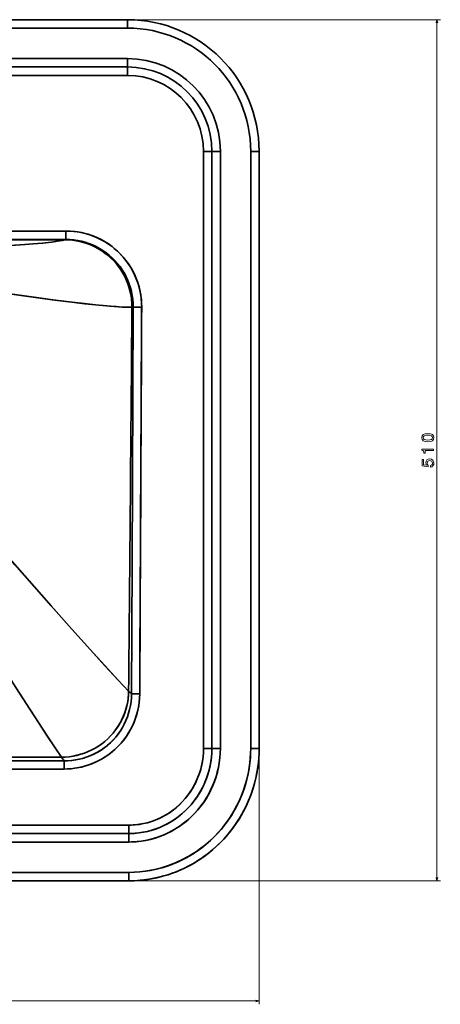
# Model space of a CAD drawing. Extents: x 290 to 1934, y 0 to 1471.
# Tile 4 of 9: x 757 to 1007, y 80 to 664. Entities that reach past the tile are written whole.
import ezdxf

# ---------------------------------------------------------------- set-up
doc = ezdxf.new("R2010")
doc.units = 0

msp = doc.modelspace()

# ---------------------------------------------------------------- linework, layer by layer
at = {"color": 7, "lineweight": 35}
for p, q in [((367.55, 663.55), (821.44, 663.55)), ((821.44, 663.55), (367.55, 663.55)), ((632.47, 663.55), (771.37, 663.55)), ((771.37, 663.55), (796.4, 663.55)), ((367.55, 658.55), (821.44, 658.55)), ((821.44, 658.55), (367.55, 658.55)), ((821.44, 640.55), (367.55, 640.55)), ((367.55, 640.55), (821.44, 640.55)), ((367.55, 635.55), (821.44, 635.55)), ((821.44, 635.55), (367.55, 635.55)), ((367.55, 630.55), (821.44, 630.55)), ((821.44, 630.55), (367.55, 630.55)), ((866.45, 585.55), (866.45, 231.91)), ((866.45, 231.91), (866.45, 585.55)), ((871.45, 231.91), (871.45, 585.55)), ((871.45, 585.55), (871.45, 231.91)), ((876.45, 231.91), (876.45, 585.55)), ((876.45, 585.55), (876.45, 231.91)), ((894.45, 585.55), (894.45, 231.91)), ((894.45, 231.91), (894.45, 585.55)), ((899.45, 231.91), (899.45, 585.55)), ((899.45, 585.55), (899.45, 231.91)), ((784.9, 538.37), (594.5, 538.37)), ((594.5, 538.37), (784.9, 538.37)), ((784.9, 533.37), (594.5, 533.37)), ((784.9, 533.37), (594.5, 533.37)), ((594.5, 533.12), (784.37, 533.12)), ((594.5, 533.12), (784.37, 533.12)), ((782.17, 226.71), (594.5, 226.71)), ((782.17, 226.71), (594.5, 226.71)), ((594.5, 224.5), (783.76, 224.5)), ((594.5, 224.5), (783.76, 224.5)), ((594.5, 219.66), (783.76, 219.66)), ((783.76, 219.66), (594.5, 219.66)), ((822.14, 186.43), (366.86, 186.43)), ((366.86, 186.43), (822.14, 186.43)), ((822.14, 181.43), (366.86, 181.43)), ((366.86, 181.43), (822.14, 181.43)), ((822.14, 176.43), (366.86, 176.43)), ((366.86, 176.43), (822.14, 176.43)), ((822.14, 158.43), (366.86, 158.43)), ((366.86, 158.43), (822.14, 158.43)), ((822.14, 153.43), (366.86, 153.43)), ((366.86, 153.43), (822.14, 153.43))]:
    msp.add_line(p, q, dxfattribs=at)
at = {"color": 7, "lineweight": 35, "ltscale": 0.411441}
msp.add_line((796.4, 663.55), (812.85, 663.55), dxfattribs=at)
at = {"color": 7, "lineweight": 35, "ltscale": 0.214751}
msp.add_line((812.85, 663.55), (821.44, 663.55), dxfattribs=at)
at = {"color": 7, "lineweight": 35, "ltscale": 0.002695}
msp.add_line((812.85, 663.55), (812.96, 663.55), dxfattribs=at)
at = {"color": 7, "lineweight": 35, "ltscale": 0.000738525}
msp.add_line((812.88, 663.55), (812.85, 663.55), dxfattribs=at)
at = {"color": 7, "lineweight": 35, "ltscale": 0.00255}
msp.add_line((812.85, 663.55), (812.96, 663.55), dxfattribs=at)
at = {"color": 7, "lineweight": 35, "ltscale": 0.002127}
msp.add_line((812.94, 663.55), (812.85, 663.55), dxfattribs=at)
at = {"color": 7, "lineweight": 35, "ltscale": 0.125}
for p, q in [((821.44, 663.55), (821.44, 658.55)), ((821.44, 663.55), (821.44, 658.55)), ((821.44, 640.55), (821.44, 635.55)), ((821.44, 640.55), (821.44, 635.55)), ((821.44, 635.55), (821.44, 630.55)), ((821.44, 630.55), (821.44, 635.55)), ((871.45, 585.55), (866.45, 585.55)), ((866.45, 585.55), (871.45, 585.55)), ((871.45, 585.55), (876.45, 585.55)), ((871.45, 585.55), (876.45, 585.55)), ((894.45, 585.55), (899.45, 585.55)), ((894.45, 585.55), (899.45, 585.55)), ((871.45, 231.91), (866.45, 231.91)), ((866.45, 231.91), (871.45, 231.91)), ((876.45, 231.91), (871.45, 231.91)), ((876.45, 231.91), (871.45, 231.91)), ((894.45, 231.91), (899.45, 231.91)), ((899.45, 231.91), (894.45, 231.91)), ((822.14, 181.43), (822.14, 186.43)), ((822.14, 181.43), (822.14, 186.43)), ((822.14, 158.43), (822.14, 153.43)), ((822.14, 158.43), (822.14, 153.43))]:
    msp.add_line(p, q, dxfattribs=at)
at = {"color": 7, "lineweight": 13}
for p, q in [((823.45, 663.55), (1006.9, 663.55)), ((1004.9, 663.55), (1004.9, 153.43)), ((899.45, 229.91), (899.45, 80.28)), ((824.14, 153.43), (1006.9, 153.43)), ((289.55, 82.28), (899.45, 82.28))]:
    msp.add_line(p, q, dxfattribs=at)
at = {"color": 7, "lineweight": 35, "ltscale": 0.124913}
msp.add_line((784.9, 538.37), (784.9, 533.37), dxfattribs=at)
msp.add_line((784.9, 538.37), (784.9, 533.37), dxfattribs=at)
at = {"color": 7, "lineweight": 35, "ltscale": 0.124988}
msp.add_line((829.78, 493.28), (824.78, 493.3), dxfattribs=at)
msp.add_line((829.78, 493.28), (824.78, 493.3), dxfattribs=at)
at = {"color": 7, "lineweight": 35, "ltscale": 0.12252}
msp.add_line((828.64, 264.17), (823.74, 264.19), dxfattribs=at)
msp.add_line((828.64, 264.17), (823.74, 264.19), dxfattribs=at)
at = {"color": 7, "lineweight": 35, "ltscale": 0.120914}
msp.add_line((783.76, 219.66), (783.76, 224.5), dxfattribs=at)
msp.add_line((783.76, 219.66), (783.76, 224.5), dxfattribs=at)
at = {"color": 7, "lineweight": 35, "ltscale": 0.125001}
for p, q in [((822.14, 176.43), (822.14, 181.43)), ((822.14, 181.43), (822.14, 176.43))]:
    msp.add_line(p, q, dxfattribs=at)
at = {"color": 7, "lineweight": 13}
for points in [[(1005.41, 661.62), (1004.9, 663.55), (1004.38, 661.62)], [(1004.38, 155.37), (1004.9, 153.43), (1005.41, 155.37)], [(897.51, 81.77), (899.45, 82.28), (897.51, 82.8)]]:
    msp.add_lwpolyline(points, dxfattribs=at)
at = {"color": 7, "lineweight": 35}
for points in [[(829.78, 493.28), (829.73, 495.74), (829.54, 498.2), (829.21, 500.64), (828.76, 503.06), (828.17, 505.46), (827.45, 507.81), (826.6, 510.13), (825.62, 512.39), (824.51, 514.63), (823.27, 516.8), (821.92, 518.9), (820.45, 520.92), (818.86, 522.86), (817.18, 524.7), (815.39, 526.45), (813.54, 528.07), (811.6, 529.59), (809.58, 530.99), (807.49, 532.29), (805.33, 533.47), (803.1, 534.52), (800.83, 535.46), (798.5, 536.27), (796.29, 536.91), (794.05, 537.43), (791.78, 537.84), (789.5, 538.14), (787.2, 538.31), (784.9, 538.37)], [(784.9, 538.37), (787.56, 538.29), (790.22, 538.06), (792.86, 537.66), (795.47, 537.11), (798.05, 536.41), (800.57, 535.55), (803.05, 534.55), (805.45, 533.4), (807.79, 532.11), (810.04, 530.69), (812.2, 529.14), (814.26, 527.45), (816.23, 525.65), (818.08, 523.74), (819.82, 521.72), (821.43, 519.6), (822.91, 517.38), (824.26, 515.08), (825.47, 512.71), (826.54, 510.27), (827.46, 507.77), (828.23, 505.22), (828.85, 502.62), (829.31, 500), (829.58, 497.77), (829.74, 495.52), (829.78, 493.28)], [(784.37, 533.12), (782.84, 532.82), (781.12, 532.51), (778.85, 532.17), (776.35, 531.83), (771.2, 531.25), (765.42, 530.71), (760.76, 530.34), (752.01, 529.74), (744.65, 529.33), (737.05, 528.95), (728.46, 528.59), (718.9, 528.24)], [(784.37, 533.12), (782.8, 532.81), (781.04, 532.5), (778.75, 532.15), (776.23, 531.81), (771.05, 531.23), (765.27, 530.69), (760.52, 530.32), (751.64, 529.72), (744.8, 529.34), (737.79, 528.99), (728.99, 528.61), (718.9, 528.24)], [(784.37, 533.12), (784.76, 533.23), (784.86, 533.29), (784.9, 533.33), (784.9, 533.35), (784.9, 533.37)], [(784.9, 533.37), (784.9, 533.35), (784.9, 533.33), (784.86, 533.29), (784.76, 533.23), (784.37, 533.12)], [(824.02, 493.18), (823.97, 495.5), (823.79, 497.83), (823.46, 500.16), (823, 502.47), (822.4, 504.75), (821.66, 507.01), (820.78, 509.22), (819.79, 511.34), (818.67, 513.4), (817.44, 515.4), (816.08, 517.32), (814.61, 519.16), (813.03, 520.91), (811.36, 522.56), (809.58, 524.11), (807.72, 525.55), (805.78, 526.87), (803.76, 528.08), (801.68, 529.16), (799.55, 530.12), (797.36, 530.94), (795.24, 531.61), (793.09, 532.16), (790.92, 532.58), (788.74, 532.88), (786.55, 533.06), (784.37, 533.12)], [(824.02, 493.18), (823.97, 495.49), (823.79, 497.8), (823.47, 500.1), (823.02, 502.37), (822.44, 504.61), (821.73, 506.82), (820.88, 508.98), (819.92, 511.08), (818.82, 513.16), (817.59, 515.16), (816.25, 517.09), (814.8, 518.93), (813.24, 520.69), (811.58, 522.35), (809.82, 523.91), (808.01, 525.34), (806.11, 526.66), (804.14, 527.87), (802.1, 528.96), (800, 529.93), (797.84, 530.78), (795.64, 531.49), (793.4, 532.09), (791.17, 532.54), (788.91, 532.86), (786.64, 533.06), (784.37, 533.12)], [(824.78, 493.3), (824.73, 495.63), (824.54, 497.94), (824.21, 500.24), (823.75, 502.52), (823.16, 504.77), (822.44, 506.97), (821.6, 509.14), (820.63, 511.25), (819.52, 513.33), (818.29, 515.34), (816.94, 517.27), (815.48, 519.12), (813.91, 520.88), (812.25, 522.54), (810.48, 524.11), (808.66, 525.54), (806.76, 526.87), (804.78, 528.08), (802.73, 529.18), (800.63, 530.15), (798.47, 531), (796.26, 531.73), (794.02, 532.32), (791.77, 532.78), (789.49, 533.11), (787.2, 533.31), (784.9, 533.37)], [(824.78, 493.3), (824.73, 495.63), (824.54, 497.94), (824.21, 500.24), (823.75, 502.52), (823.16, 504.77), (822.44, 506.97), (821.6, 509.14), (820.63, 511.25), (819.52, 513.33), (818.29, 515.34), (816.94, 517.27), (815.48, 519.12), (813.92, 520.88), (812.25, 522.54), (810.49, 524.11), (808.66, 525.54), (806.76, 526.87), (804.78, 528.08), (802.73, 529.18), (800.63, 530.15), (798.47, 531), (796.26, 531.73), (794.02, 532.32), (791.77, 532.78), (789.49, 533.11), (787.2, 533.31), (784.9, 533.37)], [(824.02, 493.18), (821.32, 493.22), (818.2, 493.35), (814.87, 493.56), (811.23, 493.83), (806.94, 494.2), (802.33, 494.65), (795.94, 495.34), (784.9, 496.64), (776.62, 497.69), (768.14, 498.82), (759.77, 499.97), (745.85, 501.96)], [(824.02, 493.18), (820.35, 493.26), (815.97, 493.48), (810.95, 493.85), (806.84, 494.21), (802.42, 494.64), (796.1, 495.32), (785.14, 496.61), (777.11, 497.63), (768.87, 498.72), (760.21, 499.91), (745.85, 501.96)], [(823.74, 264.19), (824.06, 340.57), (824.78, 493.3)], [(823.74, 264.19), (824.06, 340.57), (824.78, 493.3)], [(824.78, 493.3), (824.76, 493.28), (824.67, 493.23), (824.52, 493.2), (824.02, 493.18)], [(824.02, 493.18), (824.52, 493.2), (824.67, 493.23), (824.76, 493.28), (824.78, 493.3)], [(822.05, 265.81), (819.01, 268.96), (815.6, 272.56), (807.88, 280.89), (799.17, 290.46), (786.83, 304.2), (772.96, 319.84), (754.6, 340.71), (750.25, 345.68)], [(822.05, 265.81), (819.05, 268.92), (815.68, 272.48), (808.02, 280.73), (799.34, 290.27), (788.28, 302.58), (776.03, 316.36), (760.29, 334.22), (750.25, 345.68)], [(782.17, 226.71), (778.4, 232.26), (774.04, 238.83), (768.95, 246.59), (763.39, 255.17), (753.43, 270.71), (742.36, 288.14), (723.79, 317.62)], [(782.17, 226.71), (778.39, 232.27), (774.03, 238.84), (768.93, 246.62), (763.37, 255.2), (753.39, 270.77), (738.15, 294.79), (723.79, 317.62)], [(782.17, 226.71), (784.46, 226.77), (786.76, 226.97), (789.05, 227.31), (791.33, 227.77), (793.59, 228.37), (795.81, 229.1), (798, 229.97), (800.13, 230.96), (802.17, 232.06), (804.15, 233.27), (806.06, 234.6), (807.88, 236.04), (809.63, 237.59), (811.27, 239.23), (812.82, 240.97), (814.26, 242.79), (815.69, 244.84), (816.99, 246.97), (818.14, 249.18), (819.16, 251.45), (820.02, 253.77), (820.73, 256.14), (821.29, 258.53), (821.7, 260.96), (821.95, 263.39), (822.05, 265.81)], [(782.17, 226.71), (784.5, 226.78), (786.82, 226.98), (789.12, 227.32), (791.4, 227.79), (793.65, 228.39), (795.86, 229.12), (798.02, 229.98), (800.13, 230.96), (802.18, 232.06), (804.16, 233.28), (806.06, 234.61), (807.89, 236.04), (809.62, 237.59), (811.27, 239.23), (812.82, 240.96), (814.26, 242.78), (815.58, 244.67), (816.79, 246.63), (817.89, 248.66), (818.86, 250.75), (819.71, 252.9), (820.43, 255.09), (821.03, 257.32), (821.48, 259.57), (821.78, 261.64), (821.97, 263.73), (822.05, 265.81)], [(823.74, 264.19), (823.67, 261.88), (823.47, 259.57), (823.13, 257.28), (822.66, 255.01), (822.06, 252.77), (821.33, 250.57), (820.48, 248.42), (819.49, 246.32), (818.39, 244.28), (817.18, 242.32), (815.85, 240.42), (814.41, 238.61), (812.86, 236.88), (811.22, 235.25), (809.49, 233.72), (807.67, 232.29), (805.64, 230.88), (803.53, 229.6), (801.34, 228.46), (799.08, 227.46), (796.77, 226.59), (794.66, 225.95), (792.52, 225.42), (790.35, 225.01), (788.17, 224.72), (785.97, 224.55), (783.76, 224.5)], [(783.76, 224.5), (786.09, 224.55), (788.4, 224.74), (790.7, 225.06), (792.98, 225.52), (795.22, 226.11), (797.43, 226.83), (799.59, 227.67), (801.7, 228.64), (803.75, 229.73), (805.72, 230.93), (807.62, 232.25), (809.45, 233.68), (811.18, 235.21), (812.82, 236.84), (814.37, 238.57), (815.81, 240.38), (817.14, 242.27), (818.37, 244.24), (819.47, 246.27), (820.45, 248.37), (821.31, 250.52), (822.05, 252.71), (822.65, 254.95), (823.12, 257.21), (823.46, 259.53), (823.67, 261.86), (823.74, 264.19)], [(828.64, 264.17), (828.56, 261.71), (828.34, 259.27), (828, 256.84), (827.51, 254.43), (826.9, 252.05), (826.16, 249.72), (825.29, 247.42), (824.29, 245.18), (823.17, 242.99), (821.93, 240.86), (820.58, 238.81), (819.12, 236.84), (817.55, 234.94), (815.88, 233.14), (814.11, 231.43), (812.25, 229.82), (810.23, 228.26), (808.12, 226.82), (805.94, 225.5), (803.68, 224.31), (801.36, 223.24), (798.98, 222.31), (796.52, 221.51), (794.02, 220.85), (791.49, 220.33), (788.93, 219.96), (786.35, 219.74), (783.76, 219.66)], [(828.64, 264.17), (828.55, 261.51), (828.3, 258.86), (827.89, 256.24), (827.32, 253.64), (826.61, 251.08), (825.74, 248.57), (824.72, 246.11), (823.56, 243.72), (822.26, 241.4), (820.82, 239.16), (819.25, 237.01), (817.55, 234.95), (815.74, 233), (813.81, 231.17), (811.78, 229.45), (809.65, 227.85), (807.43, 226.38), (805.12, 225.05), (802.73, 223.85), (800.28, 222.8), (797.77, 221.89), (795.21, 221.14), (792.61, 220.54), (789.98, 220.09), (787.92, 219.85), (785.84, 219.71), (783.76, 219.66)], [(871.45, 231.91), (871.38, 229.31), (871.18, 226.71), (870.85, 224.13), (870.4, 221.56), (869.81, 219.02), (869.09, 216.52), (868.25, 214.05), (867.29, 211.64), (866.21, 209.27), (865.01, 206.98), (863.7, 204.76), (862.28, 202.61), (860.76, 200.53), (859.13, 198.54), (857.4, 196.63), (855.58, 194.82), (853.66, 193.1), (851.66, 191.49), (849.58, 189.98), (847.42, 188.58), (845.19, 187.29), (842.9, 186.13), (840.55, 185.09), (838.15, 184.17), (835.71, 183.38), (833.23, 182.73), (830.82, 182.22), (828.39, 181.84), (825.94, 181.59), (823.49, 181.45), (822.14, 181.43)], [(866.45, 231.91), (866.38, 229.41), (866.18, 226.91), (865.84, 224.42), (865.37, 221.96), (864.77, 219.53), (864.04, 217.13), (863.18, 214.78), (862.19, 212.48), (861.11, 210.28), (859.91, 208.14), (858.6, 206.07), (857.18, 204.08), (855.65, 202.17), (854.03, 200.35), (852.31, 198.61), (850.5, 196.98), (848.61, 195.45), (846.6, 194), (844.51, 192.66), (842.35, 191.45), (840.13, 190.36), (837.85, 189.39), (835.53, 188.56), (833.16, 187.86), (830.8, 187.31), (828.42, 186.89), (826.02, 186.61), (823.61, 186.46), (822.14, 186.43)], [(822.14, 153.43), (825.51, 153.51), (828.87, 153.73), (832.23, 154.11), (835.56, 154.63), (838.87, 155.29), (842.14, 156.11), (845.38, 157.07), (848.57, 158.16), (851.71, 159.4), (854.79, 160.78), (857.81, 162.29), (860.82, 163.97), (863.76, 165.78), (866.61, 167.72), (869.37, 169.79), (872.04, 171.98), (874.61, 174.28), (877.08, 176.7), (879.43, 179.23), (881.67, 181.85), (883.8, 184.58), (885.71, 187.26), (887.51, 190.03), (889.19, 192.86), (890.76, 195.77), (892.2, 198.74), (893.51, 201.76), (894.7, 204.84), (895.76, 207.97), (896.69, 211.13), (897.48, 214.34), (898.14, 217.57), (898.61, 220.42), (898.98, 223.28), (899.24, 226.15), (899.39, 229.03), (899.45, 231.91)], [(822.14, 158.43), (825.39, 158.51), (828.65, 158.73), (831.89, 159.11), (835.11, 159.63), (838.3, 160.29), (841.46, 161.11), (844.58, 162.06), (847.65, 163.16), (850.67, 164.4), (853.63, 165.77), (856.53, 167.28), (859.41, 168.95), (862.22, 170.76), (864.94, 172.69), (867.57, 174.75), (870.1, 176.93), (872.53, 179.22), (874.86, 181.62), (877.07, 184.13), (879.16, 186.74), (881.14, 189.44), (882.97, 192.2), (884.69, 195.05), (886.27, 197.97), (887.72, 200.96), (889.03, 204.01), (890.2, 207.12), (891.24, 210.28), (892.13, 213.48), (892.88, 216.72), (893.49, 219.99), (893.95, 223.29), (894.22, 226.16), (894.39, 229.03), (894.45, 231.91)], [(822.14, 153.43), (825.14, 153.49), (828.13, 153.67), (831.12, 153.97), (834.09, 154.38), (837.05, 154.91), (839.98, 155.55), (842.89, 156.32), (845.41, 157.07), (847.9, 157.92), (850.35, 158.85), (852.78, 159.86), (854.38, 160.59), (855.96, 161.34), (857.52, 162.14), (859.07, 162.97), (861.69, 164.48), (864.25, 166.1), (866.74, 167.81), (869.16, 169.63), (871.52, 171.53), (873.79, 173.53), (875.99, 175.61), (877.24, 176.87), (878.45, 178.15), (879.64, 179.46), (880.8, 180.8), (881.92, 182.16), (883.02, 183.55), (885.12, 186.4), (887.08, 189.35), (888.8, 192.17), (890.39, 195.06), (891.86, 198.01), (893.21, 201.03), (894.43, 204.1), (895.52, 207.22), (896.48, 210.38), (897.31, 213.58), (898, 216.81), (898.56, 220.07), (898.98, 223.35), (899.24, 226.2), (899.39, 229.05), (899.45, 231.91)], [(822.14, 176.43), (823.77, 176.46), (826.6, 176.62), (829.41, 176.94), (832.21, 177.4), (834.98, 178.01), (837.71, 178.77), (840.4, 179.67), (843.04, 180.71), (845.59, 181.88), (848.07, 183.17), (850.49, 184.6), (852.83, 186.15), (855.09, 187.82), (857.26, 189.6), (859.34, 191.5), (861.32, 193.5), (863.19, 195.6), (864.95, 197.78), (866.59, 200.05), (868.12, 202.4), (869.53, 204.83), (870.82, 207.33), (871.98, 209.89), (873.01, 212.5), (873.91, 215.16), (874.68, 217.87), (875.31, 220.61), (875.8, 223.41), (876.16, 226.23), (876.37, 229.07), (876.45, 231.91)], [(822.14, 181.43), (822.94, 181.44), (825.48, 181.55), (828, 181.79), (830.52, 182.17), (833.01, 182.68), (835.47, 183.32), (838.01, 184.12), (840.5, 185.07), (842.93, 186.14), (845.31, 187.36), (847.61, 188.7), (849.84, 190.16), (852, 191.74), (854.06, 193.44), (856.03, 195.25), (857.92, 197.19), (859.7, 199.22), (861.38, 201.35), (862.93, 203.56), (864.37, 205.86), (865.68, 208.23), (866.87, 210.68), (867.92, 213.18), (868.84, 215.73), (869.63, 218.36), (870.28, 221.02), (870.79, 223.72), (871.15, 226.44), (871.37, 229.17), (871.45, 231.91)], [(822.14, 158.43), (825.44, 158.51), (828.75, 158.74), (832.03, 159.13), (835.3, 159.66), (838.54, 160.35), (841.74, 161.19), (844.9, 162.17), (848.02, 163.3), (851.07, 164.58), (854.07, 165.99), (857.02, 167.55), (859.89, 169.25), (862.68, 171.07), (865.38, 173.03), (868, 175.1), (870.51, 177.3), (872.92, 179.61), (875.23, 182.03), (877.42, 184.55), (879.49, 187.17), (881.46, 189.9), (883.3, 192.72), (885.01, 195.63), (886.59, 198.61), (888.03, 201.65), (889.33, 204.77), (890.49, 207.93), (891.5, 211.15), (892.36, 214.41), (893.08, 217.71), (893.57, 220.52), (893.95, 223.36), (894.23, 226.2), (894.39, 229.06), (894.45, 231.91)], [(876.45, 231.91), (876.37, 229.05), (876.16, 226.2), (875.79, 223.36), (875.29, 220.54), (874.65, 217.75), (873.86, 215), (872.93, 212.29), (871.87, 209.64), (870.68, 207.04), (869.37, 204.53), (867.93, 202.08), (866.36, 199.72), (864.69, 197.44), (862.89, 195.25), (860.99, 193.15), (858.99, 191.16), (856.88, 189.28), (854.68, 187.5), (852.42, 185.86), (850.07, 184.34), (847.65, 182.94), (845.16, 181.67), (842.61, 180.53), (840.01, 179.53), (837.35, 178.66), (834.66, 177.93), (831.93, 177.35), (829.53, 176.95), (827.11, 176.67), (824.68, 176.5), (822.14, 176.43)], [(822.14, 186.43), (822.32, 186.44), (824.79, 186.52), (827.25, 186.74), (829.69, 187.1), (832.12, 187.6), (834.51, 188.24), (836.86, 189.02), (839.16, 189.93), (841.41, 190.97), (843.6, 192.13), (844.75, 192.8), (845.87, 193.51), (848.05, 195.03), (850.14, 196.67), (852.13, 198.44), (854.01, 200.33), (855.78, 202.32), (857.43, 204.42), (858.96, 206.62), (860.36, 208.92), (861.63, 211.3), (862.76, 213.76), (863.74, 216.28), (864.58, 218.85), (865.26, 221.47), (865.79, 224.13), (866.17, 226.81), (866.38, 229.36), (866.45, 231.91)]]:
    msp.add_lwpolyline(points, dxfattribs=at)
at = {"color": 7, "lineweight": 13}
for points in [[(999.48, 413.54), (1001.06, 413.69), (1002.19, 414.16), (1002.88, 414.92), (1003.1, 415.97), (1002.88, 417.01), (1002.19, 417.76), (1001.06, 418.23), (999.48, 418.39), (997.9, 418.23), (997.28, 418.03), (996.76, 417.76), (996.08, 417.01), (995.85, 415.97), (996.08, 414.92), (996.77, 414.16), (997.9, 413.69)], [(999.48, 414.5), (998.26, 414.58), (997.38, 414.84), (996.86, 415.29), (996.68, 415.97), (996.86, 416.63), (997.38, 417.09), (998.26, 417.34), (999.48, 417.42), (1000.71, 417.34), (1001.58, 417.09), (1002.1, 416.63), (1002.27, 415.97), (1002.1, 415.29), (1001.58, 414.84), (1000.71, 414.58)], [(1002.9, 408.31), (1002.9, 409.23), (995.85, 409.23), (995.85, 408.55), (996.46, 408.36), (996.87, 408), (997.12, 407.45), (997.2, 406.68), (997.91, 406.68), (997.91, 408.31)], [(1001.07, 398.52), (1001.9, 398.74), (1002.54, 399.24), (1002.95, 399.96), (1003.1, 400.89), (1002.92, 401.91), (1002.42, 402.71), (1001.63, 403.21), (1000.63, 403.4), (999.69, 403.23), (998.95, 402.75), (998.48, 401.99), (998.31, 401.01), (998.43, 400.26), (998.76, 399.67), (996.87, 399.95), (996.87, 403.02), (996.05, 403.02), (996.05, 399.28), (999.76, 398.72), (999.76, 399.53), (999.28, 400.11), (999.11, 400.86), (999.22, 401.51), (999.55, 402), (1000.04, 402.31), (1000.68, 402.42), (1001.31, 402.31), (1001.81, 401.99), (1002.12, 401.5), (1002.23, 400.86), (1002.16, 400.33), (1001.93, 399.91), (1001.56, 399.61), (1001.07, 399.46)]]:
    msp.add_lwpolyline(points, close=True, dxfattribs=at)
at = {"color": 7, "lineweight": 35}
for centre, radius, start, end in [((812.85, 585.55), 78, 89.93754, 90), ((821.44, 585.55), 78, 360, 90), ((821.44, 585.55), 78, 360, 90), ((821.44, 585.55), 73, 0.00002, 89.99998), ((821.44, 585.55), 73, 360, 90), ((821.44, 585.55), 55, 360, 90), ((821.44, 585.55), 55, 360, 90), ((821.44, 585.55), 45, 0.00002, 89.99998), ((821.44, 585.55), 50, 360, 90), ((821.44, 585.55), 50, 360, 90), ((821.44, 585.55), 45, 0, 90), ((-186812.03, 2007.91), 187642.16, 359.4680493, 359.5374763), ((-186813.58, 2007.91), 187643.71, 359.4680544, 359.5374808), ((1434263.25, -6777.03), 1433451.94, 179.70939412, 179.71856023), ((1434268, -6777.06), 1433456.63, 179.70939412, 179.71856023), ((845.32, 288.36), 32.4, 224.09046, 228.23439), ((845.32, 288.36), 32.4, 224.09046, 228.23439), ((830.68, 260.02), 58.85, 214.47326, 217.12741), ((830.68, 260.02), 58.85, 214.47327, 217.12741), ((820.9, 231.44), 73.43, 323.16399, 324.98348), ((821.98, 230.16), 71.75, 285.92592, 303.08293), ((822.08, 229.87), 71.44, 286.60977, 287.57724)]:
    msp.add_arc(centre, radius, start, end, dxfattribs=at)

doc.saveas('drawing.dxf')
